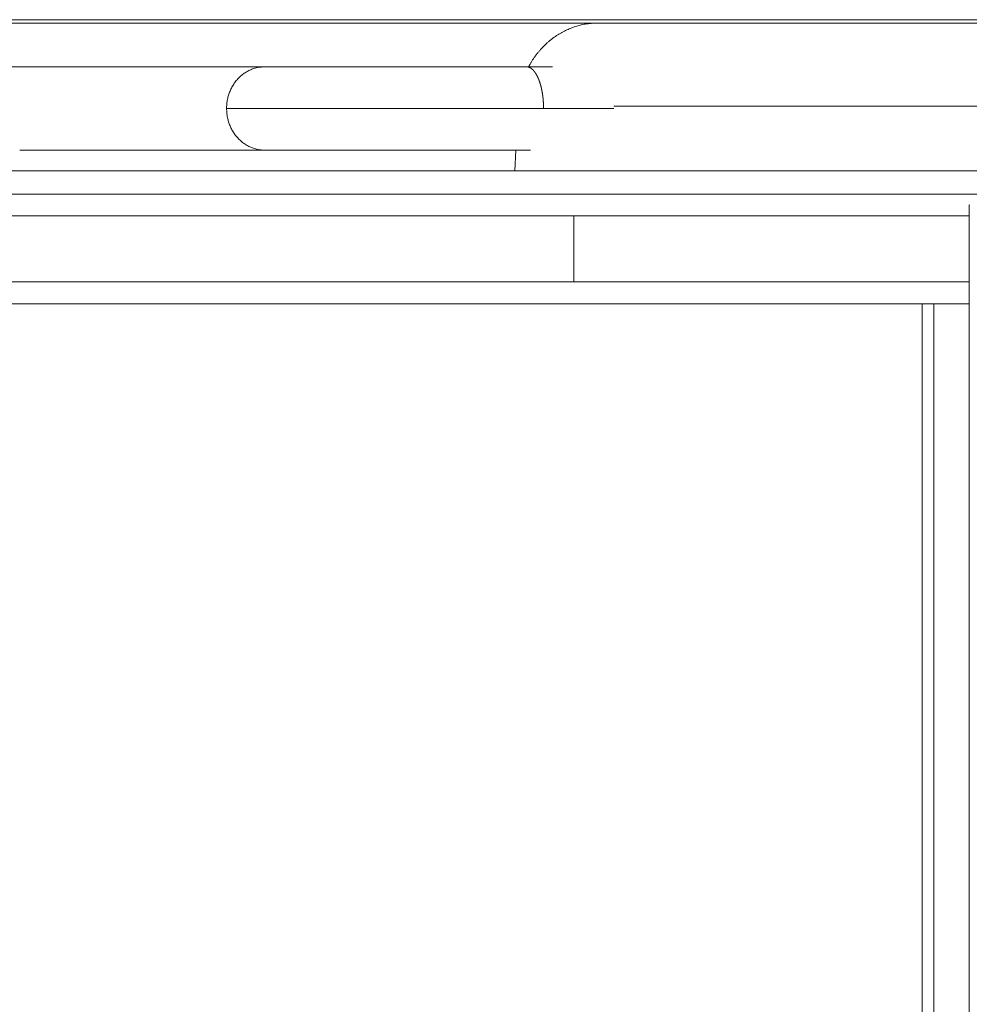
# Model space of a CAD drawing. Extents: x 0 to 59450, y 0 to 42050.
# Tile 243 of 256: x 34306 to 34522, y 35677 to 35901. Entities that reach past the tile are written whole.
import ezdxf

# ---------------------------------------------------------------- set-up
doc = ezdxf.new("R2010")
doc.units = 0
doc.header["$LTSCALE"] = 20
doc.header["$MEASUREMENT"] = 0
doc.layers.get('0').update_dxf_attribs({"linetype": 'CONTINUOUS'})
doc.layers.get('Defpoints').update_dxf_attribs({"linetype": 'CONTINUOUS'})
doc.dimstyles.new('DXF001', dxfattribs={"dimtxt": 3.1, "dimasz": 2, "dimexe": 2, "dimexo": 0.8, "dimgap": 0.09, "dimtad": 1, "dimdsep": 46, "dimtxsty": 'STANDARD', "dimcen": 0.09, "dimazin": 2, "dimtfac": 0.645161, "dimtdec": 4, "dimtmove": 0, "dimatfit": 3, "dimfxl": 1, "dimtvp": 0.66129, "dimtolj": 1, "dimtzin": 0, "dimarcsym": 0})

# ---------------------------------------------------------------- blocks, each defined once
blk = doc.blocks.new('_OPEN')
at = {"color": 0, "linetype": 'ByBlock', "lineweight": -2}
for p, q in [((-1, 0.166667), (0, 0)), ((0, 0), (-1, -0.166667)), ((0, 0), (-1, 0))]:
    blk.add_line(p, q, dxfattribs=at)
blk = doc.blocks.new('*D31')
at = {"color": 0, "linetype": 'Continuous', "lineweight": -2}
for p, q in [((40080.24, 35874.16), (40080.24, 34418.44)), ((34086.45, 35044.92), (34086.45, 34418.44)), ((34088.45, 34420.44), (40078.24, 34420.44))]:
    blk.add_line(p, q, dxfattribs=at)
at = {"layer": 'Defpoints', "color": 0, "linetype": 'Continuous'}
for p in [(40080.24, 35874.96), (34086.45, 35045.72), (40080.24, 34420.44)]:
    blk.add_point(p, dxfattribs=at)
at = {"color": 0, "linetype": 'Continuous', "lineweight": -2, "xscale": 2, "yscale": 2, "zscale": 2, "rotation": 180}
blk.add_blockref('_OPEN', (34086.45, 34420.44), dxfattribs=at)
at = {"color": 0, "linetype": 'Continuous', "lineweight": -2, "xscale": 2, "yscale": 2, "zscale": 2}
blk.add_blockref('_OPEN', (40080.24, 34420.44), dxfattribs=at)
at = {"color": 0, "linetype": 'Continuous', "lineweight": 13, "insert": (37257.25, 34460.53), "char_height": 80, "attachment_point": 5}
blk.add_mtext('\\A1;\\A1;5994', dxfattribs=at)
blk = doc.blocks.new('*D32')
at = {"color": 0, "linetype": 'Continuous', "lineweight": -2}
for p, q in [((36630.84, 38018.76), (33035.56, 38018.76)), ((33037.56, 35020.46), (33037.56, 38016.76)), ((34773.91, 35018.46), (33035.56, 35018.46))]:
    blk.add_line(p, q, dxfattribs=at)
at = {"layer": 'Defpoints', "color": 0, "linetype": 'Continuous'}
for p in [(33037.56, 38018.76), (36631.64, 38018.76), (34774.71, 35018.46)]:
    blk.add_point(p, dxfattribs=at)
at = {"color": 0, "linetype": 'Continuous', "lineweight": -2, "xscale": 2, "yscale": 2, "zscale": 2}
for p, rotation in [((33037.56, 38018.76), 90), ((33037.56, 35018.46), 270)]:
    blk.add_blockref('_OPEN', p, dxfattribs=dict(at, rotation=rotation))
at = {"color": 0, "linetype": 'Continuous', "lineweight": 13, "insert": (32997.47, 36692.51), "char_height": 80, "attachment_point": 5, "rotation": 90}
blk.add_mtext('\\A1;\\A1;3000', dxfattribs=at)

msp = doc.modelspace()

# ---------------------------------------------------------------- linework, layer by layer
at = {"color": 3, "linetype": 'Continuous', "lineweight": 13}
for p, q in [((34148.557, 35900.409), (34436.924, 35900.409)), ((34163.271, 35901.183), (34450.411, 35901.183)), ((34436.924, 35900.409), (34642.507, 35900.409)), ((34450.411, 35901.183), (34642.507, 35901.183)), ((34422.068, 35890.459), (34422.386, 35891.039)), ((34306.112, 35890.458), (34299.593, 35890.458)), ((34312.736, 35890.458), (34306.112, 35890.458)), ((34319.459, 35890.458), (34312.736, 35890.458)), ((34326.286, 35890.458), (34319.459, 35890.458)), ((34333.214, 35890.458), (34326.286, 35890.458)), ((34340.247, 35890.458), (34333.214, 35890.458)), ((34347.379, 35890.458), (34340.247, 35890.458)), ((34354.617, 35890.458), (34347.379, 35890.458)), ((34361.955, 35890.458), (34354.617, 35890.458)), ((34363.27, 35890.458), (34361.955, 35890.458)), ((34364.315, 35890.458), (34363.27, 35890.458)), ((34365.052, 35890.458), (34364.315, 35890.458)), ((34365.68, 35890.458), (34365.052, 35890.458)), ((34366.39, 35890.458), (34365.68, 35890.458)), ((34367.165, 35890.458), (34366.39, 35890.458)), ((34367.957, 35890.458), (34367.165, 35890.458)), ((34368.769, 35890.458), (34367.957, 35890.458)), ((34369.613, 35890.458), (34368.769, 35890.458)), ((34370.488, 35890.458), (34369.613, 35890.458)), ((34371.39, 35890.458), (34370.488, 35890.458)), ((34372.318, 35890.458), (34371.39, 35890.458)), ((34373.274, 35890.458), (34372.318, 35890.458)), ((34374.255, 35890.458), (34373.274, 35890.458)), ((34375.262, 35890.458), (34374.255, 35890.458)), ((34376.292, 35890.458), (34375.262, 35890.458)), ((34377.347, 35890.458), (34376.292, 35890.458)), ((34378.423, 35890.458), (34377.347, 35890.458)), ((34379.521, 35890.459), (34378.423, 35890.458)), ((34380.64, 35890.459), (34379.521, 35890.459)), ((34381.779, 35890.459), (34380.64, 35890.459)), ((34382.935, 35890.459), (34381.779, 35890.459)), ((34384.11, 35890.459), (34382.935, 35890.459)), ((34385.301, 35890.459), (34384.11, 35890.459)), ((34386.507, 35890.459), (34385.301, 35890.459)), ((34387.727, 35890.459), (34386.507, 35890.459)), ((34388.96, 35890.459), (34387.727, 35890.459)), ((34390.205, 35890.459), (34388.96, 35890.459)), ((34391.461, 35890.459), (34390.205, 35890.459)), ((34392.726, 35890.459), (34391.461, 35890.459)), ((34393.999, 35890.459), (34392.726, 35890.459)), ((34395.279, 35890.459), (34393.999, 35890.459)), ((34396.565, 35890.459), (34395.279, 35890.459)), ((34397.855, 35890.459), (34396.565, 35890.459)), ((34399.15, 35890.459), (34397.855, 35890.459)), ((34400.446, 35890.459), (34399.15, 35890.459)), ((34401.744, 35890.459), (34400.446, 35890.459)), ((34403.042, 35890.459), (34401.744, 35890.459)), ((34404.338, 35890.459), (34403.042, 35890.459)), ((34405.633, 35890.459), (34404.338, 35890.459)), ((34406.925, 35890.459), (34405.633, 35890.459)), ((34408.212, 35890.459), (34406.925, 35890.459)), ((34409.495, 35890.459), (34408.212, 35890.459)), ((34410.772, 35890.459), (34409.495, 35890.459)), ((34412.041, 35890.459), (34410.772, 35890.459)), ((34413.303, 35890.459), (34412.041, 35890.459)), ((34414.556, 35890.459), (34413.303, 35890.459)), ((34415.8, 35890.459), (34414.556, 35890.459)), ((34417.034, 35890.459), (34415.8, 35890.459)), ((34418.257, 35890.459), (34417.034, 35890.459)), ((34419.468, 35890.459), (34418.257, 35890.459)), ((34420.667, 35890.459), (34419.468, 35890.459)), ((34421.853, 35890.459), (34420.667, 35890.459)), ((34421.53, 35890.458), (34421.542, 35890.459)), ((34423.025, 35890.459), (34421.853, 35890.459)), ((34424.182, 35890.459), (34423.025, 35890.459)), ((34425.321, 35890.459), (34424.182, 35890.459)), ((34426.441, 35890.458), (34425.321, 35890.459)), ((34427.544, 35890.458), (34426.441, 35890.458)), ((34353.25, 35880.959), (34353.26, 35881.412)), ((34441.46, 35880.959), (34353.25, 35880.959)), ((34425.469, 35881.262), (34425.469, 35881.232)), ((34425.47, 35881.171), (34425.47, 35881.141)), ((34441.455, 35881.484), (34638.067, 35881.484)), ((34306.112, 35871.458), (34312.965, 35871.458)), ((34312.965, 35871.458), (34319.459, 35871.458)), ((34319.459, 35871.458), (34325.379, 35871.458)), ((34325.379, 35871.458), (34333.214, 35871.458)), ((34333.214, 35871.458), (34345.581, 35871.458)), ((34345.581, 35871.458), (34361.955, 35871.458)), ((34361.955, 35871.458), (34361.54, 35871.468)), ((34361.955, 35871.458), (34362.459, 35871.458)), ((34362.459, 35871.458), (34362.988, 35871.458)), ((34362.988, 35871.458), (34363.545, 35871.458)), ((34363.545, 35871.458), (34364.128, 35871.458)), ((34364.128, 35871.458), (34364.737, 35871.458)), ((34364.737, 35871.458), (34365.372, 35871.458)), ((34365.372, 35871.458), (34366.034, 35871.458)), ((34366.034, 35871.458), (34366.722, 35871.458)), ((34366.722, 35871.458), (34367.435, 35871.458)), ((34367.435, 35871.458), (34368.173, 35871.458)), ((34368.173, 35871.458), (34368.937, 35871.458)), ((34368.937, 35871.458), (34369.726, 35871.458)), ((34369.726, 35871.458), (34370.539, 35871.458)), ((34370.539, 35871.458), (34371.375, 35871.458)), ((34371.375, 35871.458), (34372.236, 35871.458)), ((34372.236, 35871.458), (34373.119, 35871.458)), ((34373.119, 35871.458), (34374.024, 35871.458)), ((34374.024, 35871.458), (34374.951, 35871.458)), ((34374.951, 35871.458), (34375.9, 35871.458)), ((34375.9, 35871.458), (34376.868, 35871.458)), ((34376.868, 35871.458), (34377.857, 35871.458)), ((34377.857, 35871.458), (34378.864, 35871.458)), ((34378.864, 35871.458), (34379.89, 35871.458)), ((34379.89, 35871.458), (34380.933, 35871.458)), ((34380.933, 35871.458), (34381.993, 35871.458)), ((34381.993, 35871.458), (34383.068, 35871.458)), ((34383.068, 35871.458), (34384.159, 35871.458)), ((34384.159, 35871.458), (34385.263, 35871.458)), ((34385.263, 35871.458), (34386.381, 35871.458)), ((34386.381, 35871.458), (34387.511, 35871.459)), ((34387.511, 35871.459), (34388.652, 35871.459)), ((34388.652, 35871.459), (34389.804, 35871.459)), ((34389.804, 35871.459), (34390.965, 35871.459)), ((34390.965, 35871.459), (34392.134, 35871.459)), ((34392.134, 35871.459), (34393.312, 35871.459)), ((34393.312, 35871.459), (34394.495, 35871.459)), ((34394.495, 35871.459), (34395.684, 35871.459)), ((34395.684, 35871.459), (34396.878, 35871.459)), ((34396.878, 35871.459), (34398.076, 35871.459)), ((34398.076, 35871.459), (34399.277, 35871.459)), ((34399.277, 35871.459), (34400.479, 35871.459)), ((34400.479, 35871.459), (34401.683, 35871.459)), ((34401.683, 35871.459), (34402.887, 35871.459)), ((34402.887, 35871.459), (34404.09, 35871.459)), ((34404.09, 35871.459), (34405.291, 35871.459)), ((34405.291, 35871.459), (34406.49, 35871.459)), ((34406.49, 35871.459), (34407.685, 35871.459)), ((34407.685, 35871.459), (34408.877, 35871.459)), ((34408.877, 35871.459), (34410.066, 35871.459)), ((34410.066, 35871.459), (34411.246, 35871.459)), ((34411.246, 35871.459), (34412.412, 35871.459)), ((34412.412, 35871.459), (34413.589, 35871.459)), ((34413.589, 35871.459), (34414.783, 35871.459)), ((34414.783, 35871.459), (34415.903, 35871.459)), ((34415.903, 35871.459), (34416.915, 35871.459)), ((34416.915, 35871.459), (34418.181, 35871.459)), ((34418.181, 35871.459), (34420.077, 35871.458)), ((34418.926, 35866.721), (34419.153, 35871.459)), ((34420.077, 35871.458), (34422.528, 35871.458)), ((34128.925, 35866.721), (34418.926, 35866.721)), ((34418.926, 35866.721), (34642.507, 35866.721)), ((34133.901, 35861.459), (34423.488, 35861.459)), ((34423.488, 35861.459), (34642.507, 35861.459)), ((34522.537, 35858.959), (34522.413, 35858.959)), ((34522.413, 35858.958), (34522.413, 35068.958)), ((34432.378, 35856.459), (34143.599, 35856.459)), ((34522.413, 35856.459), (34432.378, 35856.459)), ((34432.378, 35841.459), (34432.378, 35856.459)), ((34143.599, 35841.459), (34432.378, 35841.459)), ((34432.378, 35841.459), (34522.413, 35841.459)), ((34148.582, 35836.459), (34436.946, 35836.459)), ((34436.946, 35836.459), (34511.705, 35836.459)), ((34511.708, 35836.46), (34511.708, 35091.459)), ((34514.409, 35836.459), (34511.708, 35836.459)), ((34514.409, 35836.459), (34522.413, 35836.459)), ((34514.409, 35091.459), (34514.409, 35836.459))]:
    msp.add_line(p, q, dxfattribs=at)
for centre, radius, start, end in [((34438.224, 35882.847), 17.651, 105.2683, 107.12001), ((34444.04, 35861.841), 39.448, 104.63727, 105.38299), ((34437.263, 35885.579), 14.778, 99.97572, 102.47131), ((34437.012, 35887.177), 13.16, 95.86656, 100.10207), ((34440.103, 35866.688), 33.872, 95.3872, 97.52526), ((34438.458, 35882.383), 18.186, 122.89245, 124.89352), ((34438.387, 35882.513), 18.038, 120.92601, 122.92912), ((34438.344, 35882.554), 17.981, 118.88158, 120.87493), ((34438.21, 35882.799), 17.702, 116.87272, 118.88385), ((34438.014, 35883.149), 17.301, 114.77512, 116.81777), ((34438.133, 35882.975), 17.51, 112.89707, 114.8914), ((34438.462, 35882.174), 18.375, 110.99704, 112.86974), ((34437.898, 35883.451), 16.981, 108.72641, 110.76309), ((34437.152, 35885.588), 14.718, 106.27194, 108.64803), ((34439.068, 35881.696), 19.105, 132.95173, 134.91025), ((34438.928, 35881.819), 18.92, 130.92827, 132.89677), ((34438.81, 35881.964), 18.733, 128.96833, 130.94677), ((34438.691, 35882.081), 18.567, 126.92237, 128.90714), ((34438.578, 35882.243), 18.37, 124.95077, 126.94506), ((34439.807, 35881.084), 20.065, 142.69361, 144.58361), ((34439.633, 35881.224), 19.842, 140.80006, 142.70844), ((34439.49, 35881.315), 19.674, 138.82199, 140.74253), ((34439.362, 35881.434), 19.5, 136.90529, 138.83798), ((34439.202, 35881.552), 19.301, 134.89039, 136.83644), ((34440.026, 35880.97), 20.311, 148.4142, 150.2806), ((34440.075, 35880.92), 20.379, 146.50459, 148.36685), ((34440.056, 35880.939), 20.352, 144.65487, 146.51997), ((34362.381, 35881.661), 8.915, 127.96335, 131.14442), ((34362.208, 35881.855), 8.655, 124.59694, 127.84673), ((34362.242, 35881.85), 8.679, 121.57083, 124.76852), ((34362.405, 35881.564), 9.008, 118.47187, 121.50215), ((34362.027, 35882.155), 8.309, 114.82956, 118.11554), ((34361.55, 35883.146), 7.209, 110.89047, 114.69816), ((34362.184, 35882.021), 8.489, 109.16273, 112.18373), ((34365.177, 35873.576), 17.448, 108.01984, 109.34162), ((34361.591, 35883.255), 7.147, 100.70763, 104.68916), ((34361.457, 35884.06), 6.33, 94.15433, 100.869), ((34362.869, 35874.577), 15.907, 93.29293, 96.75191), ((34421.562, 35889.856), 0.603, 90.83132, 91.93414), ((34421.561, 35889.917), 0.542, 89.52206, 90.76927), ((34421.564, 35889.784), 0.675, 88.91757, 89.93655), ((34421.559, 35888.928), 1.531, 88.8683, 89.31748), ((34421.542, 35887.937), 2.522, 88.66127, 88.9317), ((34421.558, 35888.779), 1.679, 88.12456, 88.53413), ((34421.562, 35888.956), 1.503, 87.60742, 88.06135), ((34421.559, 35888.819), 1.64, 87.26128, 87.68088), ((34421.557, 35888.788), 1.671, 86.86123, 87.26989), ((34421.559, 35888.808), 1.651, 86.45298, 86.87008), ((34421.558, 35888.831), 1.628, 85.94415, 86.36379), ((34421.558, 35888.807), 1.651, 85.59709, 86.01455), ((34421.559, 35888.803), 1.656, 85.2178, 85.63436), ((34421.557, 35888.817), 1.642, 84.70133, 85.11822), ((34421.557, 35888.801), 1.657, 84.31751, 84.73423), ((34421.557, 35888.799), 1.66, 83.93946, 84.35578), ((34421.557, 35888.796), 1.663, 83.51472, 83.93068), ((34421.555, 35888.808), 1.651, 82.98728, 83.40312), ((34421.556, 35888.791), 1.668, 82.66723, 83.08274), ((34421.555, 35888.789), 1.671, 82.24468, 82.65986), ((34421.555, 35888.785), 1.674, 81.82303, 82.23775), ((34421.555, 35888.782), 1.677, 81.44895, 81.86327), ((34421.553, 35888.778), 1.681, 80.98238, 81.39616), ((34421.552, 35888.774), 1.685, 80.56346, 80.97677), ((34421.551, 35888.77), 1.69, 80.1456, 80.55831), ((34421.551, 35888.765), 1.694, 79.72873, 80.14093), ((34421.551, 35888.761), 1.699, 79.35918, 79.77073), ((34421.549, 35888.743), 1.716, 78.98617, 79.39737), ((34421.549, 35888.751), 1.709, 78.53082, 78.94115), ((34421.546, 35888.745), 1.715, 78.0728, 78.48216), ((34421.546, 35888.751), 1.709, 77.6091, 78.01732), ((34421.544, 35888.727), 1.733, 77.29838, 77.70468), ((34421.543, 35888.718), 1.742, 76.93556, 77.34037), ((34421.54, 35888.711), 1.75, 76.48311, 76.88686), ((34421.539, 35888.718), 1.743, 76.01191, 76.41461), ((34421.539, 35888.696), 1.765, 75.76295, 76.16456), ((34421.535, 35888.702), 1.759, 75.19849, 75.59897), ((34421.534, 35888.694), 1.767, 74.83896, 75.23828), ((34421.532, 35888.686), 1.776, 74.43588, 74.834), ((34421.531, 35888.677), 1.785, 74.07898, 74.47586), ((34421.528, 35888.668), 1.794, 73.6789, 74.07452), ((34421.525, 35888.659), 1.804, 73.28044, 73.67477), ((34421.524, 35888.65), 1.813, 72.92773, 73.32073), ((34421.519, 35888.64), 1.824, 72.48854, 72.88019), ((34421.519, 35888.63), 1.833, 72.18258, 72.57283), ((34421.514, 35888.635), 1.83, 71.60401, 71.99285), ((34421.512, 35888.609), 1.855, 71.40025, 71.78764), ((34421.508, 35888.613), 1.852, 70.86378, 71.2497), ((34421.505, 35888.603), 1.863, 70.51775, 70.90216), ((34421.501, 35888.576), 1.889, 70.28294, 70.66583), ((34421.499, 35888.58), 1.887, 69.78725, 70.16858), ((34421.494, 35888.568), 1.9, 69.40321, 69.78297), ((34421.49, 35888.556), 1.912, 69.02111, 69.39926), ((34421.486, 35888.544), 1.925, 68.68317, 69.05971), ((34421.481, 35888.547), 1.924, 68.13791, 68.51279), ((34421.476, 35888.519), 1.952, 67.92831, 68.30153), ((34421.472, 35888.506), 1.966, 67.59548, 67.96699), ((34421.468, 35888.508), 1.965, 67.09099, 67.46081), ((34421.462, 35888.479), 1.994, 66.89337, 67.26144), ((34421.456, 35888.481), 1.995, 66.34692, 66.71326), ((34421.451, 35888.467), 2.01, 66.01901, 66.38357), ((34421.445, 35888.437), 2.04, 65.8336, 66.19638), ((34421.44, 35888.438), 2.041, 65.32761, 65.68859), ((34421.433, 35888.423), 2.057, 64.96458, 65.32376), ((34421.428, 35888.409), 2.072, 64.64373, 65.0012), ((34421.421, 35888.395), 2.087, 64.28458, 64.64055), ((34421.416, 35888.398), 2.087, 63.77374, 64.12813), ((34421.409, 35888.367), 2.118, 63.6122, 63.96505), ((34421.403, 35888.353), 2.133, 63.29852, 63.64975), ((34421.396, 35888.355), 2.135, 62.74874, 63.0984), ((34421.388, 35888.323), 2.166, 62.59882, 62.94683), ((34421.382, 35888.325), 2.168, 62.08861, 62.43503), ((34421.375, 35888.309), 2.185, 61.78079, 62.12552), ((34421.367, 35888.294), 2.202, 61.43646, 61.77957), ((34421.358, 35888.278), 2.22, 61.09441, 61.4358), ((34421.351, 35888.262), 2.237, 60.7923, 61.13205), ((34421.344, 35888.246), 2.256, 60.492, 60.83002), ((34421.335, 35888.229), 2.274, 60.15614, 60.49249), ((34421.325, 35888.212), 2.294, 59.82257, 60.15716), ((34421.317, 35888.196), 2.312, 59.528, 59.8609), ((34421.307, 35888.195), 2.318, 58.98071, 59.31184), ((34421.298, 35888.161), 2.352, 58.90786, 59.23729), ((34421.287, 35888.16), 2.358, 58.3623, 58.68993), ((34421.278, 35888.142), 2.378, 58.07414, 58.40004), ((34421.267, 35888.106), 2.415, 57.97486, 58.29896), ((34421.257, 35888.106), 2.42, 57.46767, 57.79004), ((34421.245, 35888.087), 2.442, 57.14985, 57.4704), ((34421.235, 35888.068), 2.464, 56.8693, 57.1881), ((34421.223, 35888.049), 2.487, 56.55574, 56.87272), ((34421.21, 35888.03), 2.51, 56.2444, 56.55962), ((34421.199, 35888.028), 2.517, 55.73773, 56.05111), ((34421.188, 35887.99), 2.555, 55.69668, 56.0083), ((34421.174, 35887.988), 2.564, 55.1578, 55.46757), ((34421.16, 35887.949), 2.604, 55.08871, 55.39672), ((34421.148, 35887.947), 2.613, 54.58594, 54.8921), ((34421.134, 35887.908), 2.653, 54.52277, 54.82716), ((34421.121, 35887.906), 2.662, 54.02203, 54.32469), ((34421.108, 35887.887), 2.685, 53.72653, 54.0277), ((34421.095, 35887.867), 2.708, 53.46587, 53.76543), ((34421.081, 35887.848), 2.732, 53.17456, 53.47261), ((34421.066, 35887.827), 2.758, 52.88551, 53.18194), ((34421.054, 35887.807), 2.781, 52.63045, 52.92537), ((34421.04, 35887.806), 2.791, 52.13315, 52.42644), ((34421.023, 35887.766), 2.833, 52.06273, 52.3545), ((34421.009, 35887.764), 2.843, 51.56806, 51.85819), ((34420.995, 35887.724), 2.883, 51.56553, 51.85414), ((34420.978, 35887.722), 2.895, 51.04245, 51.32943), ((34420.962, 35887.7), 2.922, 50.76724, 51.05268), ((34420.944, 35887.658), 2.966, 50.74154, 51.02534), ((34420.929, 35887.656), 2.977, 50.25337, 50.53563), ((34420.913, 35887.634), 3.005, 50.01424, 50.29487), ((34420.893, 35887.611), 3.035, 49.71742, 49.99651), ((34420.876, 35887.609), 3.048, 49.2305, 49.50795), ((34420.858, 35887.565), 3.093, 49.21902, 49.49493), ((34420.84, 35887.542), 3.122, 48.98711, 49.26138), ((34420.819, 35887.54), 3.138, 48.44674, 48.71947), ((34420.803, 35887.494), 3.182, 48.49953, 48.77063), ((34420.781, 35887.492), 3.198, 47.96291, 48.23247), ((34420.762, 35887.446), 3.245, 47.99108, 48.259), ((34420.739, 35887.443), 3.262, 47.45845, 47.72485), ((34420.722, 35887.418), 3.293, 47.26465, 47.52941), ((34420.698, 35887.394), 3.327, 46.98948, 47.25271), ((34420.678, 35887.368), 3.359, 46.77131, 47.03292), ((34420.656, 35887.344), 3.392, 46.52756, 46.78767), ((34420.632, 35887.317), 3.428, 46.28584, 46.5443), ((34420.609, 35887.314), 3.446, 45.78926, 46.04615), ((34420.588, 35887.266), 3.495, 45.83452, 46.0899), ((34420.565, 35887.265), 3.512, 45.31506, 45.5692), ((34420.544, 35887.218), 3.56, 45.36375, 45.61652), ((34420.523, 35887.217), 3.576, 44.87424, 45.12576), ((34420.499, 35887.192), 3.611, 44.64361, 44.89371), ((34420.475, 35887.144), 3.661, 44.67172, 44.92048), ((34420.453, 35887.14), 3.68, 44.21311, 44.46042), ((34420.427, 35887.115), 3.716, 43.96278, 44.20878), ((34420.403, 35887.112), 3.735, 43.50532, 43.74989), ((34420.376, 35887.063), 3.788, 43.51804, 43.7613), ((34420.352, 35887.036), 3.825, 43.32279, 43.56462), ((34420.327, 35887.01), 3.861, 43.10467, 43.34518), ((34420.299, 35887.006), 3.884, 42.62982, 42.8689), ((34420.271, 35886.956), 3.939, 42.64994, 42.88771), ((34420.245, 35886.952), 3.96, 42.20269, 42.43905), ((34420.218, 35886.925), 3.999, 41.99171, 42.22675), ((34420.187, 35886.897), 4.041, 41.75925, 41.99292), ((34420.163, 35886.871), 4.075, 41.57481, 41.80735), ((34420.135, 35886.841), 4.116, 41.39188, 41.62293), ((34420.104, 35886.811), 4.159, 41.18756, 41.41714), ((34420.081, 35886.807), 4.179, 40.79335, 41.02155), ((34420.049, 35886.752), 4.239, 40.85089, 41.07766), ((34420.021, 35886.747), 4.264, 40.43675, 40.66205), ((34419.989, 35886.715), 4.309, 40.26044, 40.4842), ((34419.957, 35886.709), 4.337, 39.82525, 40.04751), ((34419.926, 35886.652), 4.397, 39.91155, 40.1324), ((34419.897, 35886.647), 4.423, 39.50097, 39.7204), ((34419.865, 35886.616), 4.467, 39.32977, 39.54781), ((34419.835, 35886.585), 4.511, 39.18109, 39.39772), ((34419.802, 35886.553), 4.556, 39.01221, 39.22746), ((34419.769, 35886.548), 4.586, 38.58424, 38.79811), ((34419.738, 35886.517), 4.629, 38.43889, 38.65144), ((34419.702, 35886.483), 4.678, 38.27389, 38.48497), ((34419.663, 35886.448), 4.73, 38.11015, 38.31965), ((34419.63, 35886.414), 4.777, 37.96786, 38.17597), ((34419.596, 35886.411), 4.805, 37.54566, 37.75257), ((34419.565, 35886.38), 4.85, 37.40555, 37.61123), ((34419.528, 35886.349), 4.898, 37.22654, 37.43102), ((34419.498, 35886.317), 4.941, 37.10822, 37.31148), ((34419.46, 35886.286), 4.99, 36.93163, 37.13371), ((34419.429, 35886.282), 5.017, 36.55446, 36.75532), ((34419.39, 35886.25), 5.067, 36.38073, 36.58042), ((34419.356, 35886.218), 5.114, 36.24674, 36.44523), ((34419.319, 35886.185), 5.163, 36.09455, 36.29187), ((34419.284, 35886.182), 5.194, 35.70185, 35.89798), ((34419.246, 35886.12), 5.261, 35.81223, 36.00721), ((34419.209, 35886.116), 5.292, 35.42217, 35.61598), ((34419.171, 35886.083), 5.343, 35.27452, 35.46718), ((34419.134, 35886.05), 5.393, 35.14629, 35.33778), ((34419.094, 35886.047), 5.427, 34.74065, 34.93101), ((34419.053, 35885.983), 5.497, 34.85604, 35.04526), ((34419.015, 35885.98), 5.53, 34.47136, 34.65946), ((34418.973, 35885.946), 5.584, 34.32921, 34.51617), ((34418.934, 35885.943), 5.618, 33.94597, 34.13182), ((34418.891, 35885.877), 5.69, 34.06549, 34.25021), ((34418.852, 35885.874), 5.724, 33.68487, 33.8685), ((34418.808, 35885.839), 5.78, 33.54703, 33.72954), ((34418.764, 35885.805), 5.836, 33.41017, 33.5916), ((34418.722, 35885.77), 5.89, 33.29131, 33.47164), ((34418.68, 35885.735), 5.944, 33.17318, 33.35244), ((34418.634, 35885.731), 5.984, 32.78119, 32.95935), ((34418.589, 35885.697), 6.042, 32.64851, 32.82563), ((34418.545, 35885.661), 6.098, 32.53329, 32.70932), ((34418.498, 35885.625), 6.157, 32.4024, 32.57737), ((34418.454, 35885.622), 6.196, 32.03143, 32.20537), ((34418.412, 35885.588), 6.249, 31.91889, 32.09188), ((34418.366, 35885.521), 6.324, 32.04729, 32.21934), ((34418.323, 35885.555), 6.342, 31.40702, 31.57823), ((34418.281, 35885.488), 6.413, 31.55385, 31.72416), ((34418.236, 35885.454), 6.469, 31.4286, 31.59805), ((34418.193, 35885.454), 6.506, 31.06431, 31.23286), ((34418.148, 35885.421), 6.562, 30.94129, 31.109), ((34418.1, 35885.386), 6.621, 30.81918, 30.98599), ((34418.057, 35885.352), 6.675, 30.71307, 30.87905), ((34418.012, 35885.352), 6.714, 30.35296, 30.51806), ((34417.965, 35885.283), 6.79, 30.48788, 30.65214), ((34417.915, 35885.283), 6.832, 30.11547, 30.27886), ((34417.87, 35885.249), 6.888, 30.01267, 30.17524), ((34417.82, 35885.249), 6.932, 29.64224, 29.80394), ((34417.774, 35885.179), 7.007, 29.79448, 29.95536), ((34417.723, 35885.179), 7.051, 29.42671, 29.58673), ((34417.676, 35885.144), 7.109, 29.32712, 29.48634), ((34417.623, 35885.108), 7.173, 29.21402, 29.37239), ((34417.572, 35885.073), 7.234, 29.1017, 29.25926), ((34417.522, 35885.073), 7.278, 28.75261, 28.90933), ((34417.47, 35885.038), 7.341, 28.64236, 28.79829), ((34417.419, 35885.001), 7.403, 28.5466, 28.7017), ((34363.076, 35881.124), 9.798, 146.86609, 149.8282), ((34362.941, 35881.187), 9.65, 143.73744, 146.74535), ((34362.83, 35881.271), 9.511, 140.7034, 143.75052), ((34362.692, 35881.358), 9.349, 137.48375, 140.57414), ((34362.6, 35881.449), 9.22, 134.39859, 137.51685), ((34362.514, 35881.512), 9.114, 131.15648, 134.28959), ((34417.366, 35884.966), 7.467, 28.4378, 28.59211), ((34417.311, 35884.929), 7.533, 28.32978, 28.48326), ((34417.26, 35884.93), 7.577, 27.98612, 28.13883), ((34417.203, 35884.855), 7.662, 28.12929, 28.28118), ((34417.152, 35884.857), 7.707, 27.78801, 27.93913), ((34417.094, 35884.858), 7.757, 27.43424, 27.58456), ((34417.038, 35884.783), 7.842, 27.57946, 27.72902), ((34416.983, 35884.745), 7.908, 27.48919, 27.63794), ((34416.925, 35884.747), 7.959, 27.13929, 27.28727), ((34416.871, 35884.709), 8.024, 27.05071, 27.19793), ((34416.816, 35884.674), 8.089, 26.95003, 27.09658), ((34416.761, 35884.678), 8.137, 26.60344, 26.74931), ((34416.713, 35884.605), 8.212, 26.76313, 26.90842), ((34416.658, 35884.61), 8.259, 26.41899, 26.56363), ((34416.605, 35884.576), 8.322, 26.32156, 26.4656), ((34416.548, 35884.54), 8.388, 26.22482, 26.36821), ((34416.499, 35884.546), 8.43, 25.89608, 26.03888), ((34416.441, 35884.47), 8.515, 26.04522, 26.18738), ((34416.39, 35884.476), 8.558, 25.71874, 25.86031), ((34416.328, 35884.44), 8.63, 25.61337, 25.7543), ((34416.276, 35884.446), 8.674, 25.28883, 25.42918), ((34416.217, 35884.369), 8.761, 25.43961, 25.57932), ((34416.164, 35884.375), 8.806, 25.1173, 25.25643), ((34416.1, 35884.339), 8.88, 25.01537, 25.15387), ((34416.046, 35884.304), 8.943, 24.93668, 25.0746), ((34415.985, 35884.267), 9.014, 24.84729, 24.98459), ((34415.926, 35884.231), 9.083, 24.75848, 24.8952), ((34415.868, 35884.236), 9.133, 24.44148, 24.57757), ((34415.804, 35884.2), 9.206, 24.34353, 24.47906), ((34415.745, 35884.163), 9.276, 24.26795, 24.40285), ((34415.684, 35884.17), 9.328, 23.94319, 24.07754), ((34415.619, 35884.089), 9.42, 24.09672, 24.23044), ((34415.558, 35884.096), 9.474, 23.77437, 23.90754), ((34415.492, 35884.058), 9.549, 23.69081, 23.82337), ((34415.434, 35884.022), 9.617, 23.61817, 23.75016), ((34415.363, 35883.983), 9.698, 23.52533, 23.65672), ((34415.303, 35883.991), 9.749, 23.21765, 23.34849), ((34415.231, 35883.952), 9.831, 23.12674, 23.25697), ((34415.17, 35883.915), 9.902, 23.05654, 23.18621), ((34415.102, 35883.877), 9.979, 22.97678, 23.10587), ((34415.035, 35883.885), 10.038, 22.65339, 22.78198), ((34414.979, 35883.806), 10.121, 22.81872, 22.94684), ((34414.928, 35883.82), 10.162, 22.50735, 22.63515), ((34414.866, 35883.784), 10.232, 22.43022, 22.55755), ((34414.805, 35883.794), 10.285, 22.12103, 22.24791), ((34414.736, 35883.709), 10.381, 22.28703, 22.4133), ((34414.674, 35883.716), 10.437, 21.99878, 22.12448), ((34414.617, 35883.677), 10.504, 21.95216, 22.0773), ((34414.551, 35883.683), 10.562, 21.66499, 21.78955), ((34414.487, 35883.644), 10.637, 21.60999, 21.73397), ((34414.423, 35883.603), 10.711, 21.56442, 21.68779), ((34414.354, 35883.562), 10.79, 21.50992, 21.63269), ((34414.292, 35883.568), 10.846, 21.2343, 21.35649), ((34414.224, 35883.528), 10.924, 21.18074, 21.30235), ((34414.155, 35883.535), 10.986, 20.89723, 21.01825), ((34414.085, 35883.446), 11.082, 21.0744, 21.19485), ((34414.02, 35883.453), 11.141, 20.80109, 20.92096), ((34413.956, 35883.461), 11.198, 20.52802, 20.64734), ((34413.885, 35883.374), 11.295, 20.69708, 20.81588), ((34413.823, 35883.383), 11.35, 20.42536, 20.54364), ((34413.761, 35883.344), 11.422, 20.38291, 20.50068), ((34413.693, 35883.353), 11.483, 20.10362, 20.22088), ((34413.625, 35883.314), 11.56, 20.05357, 20.17032), ((34413.561, 35883.274), 11.634, 20.01209, 20.12833), ((34413.492, 35883.235), 11.712, 19.96248, 20.07822), ((34413.422, 35883.245), 11.774, 19.68571, 19.80095), ((34413.357, 35883.205), 11.849, 19.64518, 19.75992), ((34413.291, 35883.216), 11.907, 19.37756, 19.4918), ((34413.215, 35883.126), 12.009, 19.54845, 19.6622), ((34413.154, 35883.136), 12.063, 19.29011, 19.40337), ((34413.078, 35883.148), 12.131, 19.00832, 19.12111), ((34413.008, 35883.056), 12.227, 19.19554, 19.30781), ((34412.934, 35883.065), 12.294, 18.93079, 19.04252), ((34412.858, 35883.024), 12.379, 18.8845, 18.99572), ((34412.785, 35883.036), 12.445, 18.61306, 18.72382), ((34412.721, 35882.998), 12.518, 18.57523, 18.68555), ((34412.662, 35882.961), 12.585, 18.53753, 18.64747), ((34412.595, 35882.924), 12.661, 18.49245, 18.60199), ((34412.527, 35882.939), 12.72, 18.22336, 18.33251), ((34412.464, 35882.901), 12.793, 18.18656, 18.2953), ((34412.396, 35882.863), 12.868, 18.14253, 18.25089), ((34412.332, 35882.878), 12.925, 17.8825, 17.99046), ((34412.263, 35882.841), 13.001, 17.83932, 17.9469), ((34412.193, 35882.803), 13.08, 17.79635, 17.90353), ((34412.134, 35882.819), 13.131, 17.54501, 17.65181), ((34412.058, 35882.727), 13.232, 17.71812, 17.82452), ((34411.993, 35882.797), 13.273, 17.23839, 17.34441), ((34411.926, 35882.705), 13.364, 17.42607, 17.5317), ((34411.85, 35882.721), 13.432, 17.15595, 17.2612), ((34411.787, 35882.683), 13.503, 17.12871, 17.23357), ((34411.716, 35882.645), 13.583, 17.0879, 17.19239), ((34411.642, 35882.661), 13.649, 16.82645, 16.93055), ((34411.575, 35882.623), 13.724, 16.79316, 16.89689), ((34411.5, 35882.585), 13.807, 16.75335, 16.85669), ((34411.432, 35882.602), 13.867, 16.50022, 16.6032), ((34411.356, 35882.564), 13.95, 16.46121, 16.5638), ((34411.287, 35882.526), 14.027, 16.42886, 16.53109), ((34411.21, 35882.487), 14.112, 16.39017, 16.49202), ((34411.135, 35882.505), 14.179, 16.13281, 16.2343), ((34411.069, 35882.466), 14.253, 16.1076, 16.20871), ((34410.987, 35882.485), 14.327, 15.84504, 15.94579), ((34410.914, 35882.389), 14.423, 16.03225, 16.13263), ((34410.843, 35882.407), 14.487, 15.78335, 15.88337), ((34410.764, 35882.426), 14.558, 15.52879, 15.62844), ((34410.686, 35882.33), 14.658, 15.70987, 15.80917), ((34363.576, 35880.938), 10.331, 161.47243, 164.20765), ((34363.536, 35880.952), 10.289, 158.70422, 161.47442), ((34363.395, 35880.983), 10.146, 155.74447, 158.57424), ((34363.307, 35881.021), 10.051, 152.86943, 155.74126), ((34363.173, 35881.066), 9.911, 149.82449, 152.74765), ((34410.619, 35882.35), 14.718, 15.46256, 15.56154), ((34410.554, 35882.316), 14.789, 15.42661, 15.52534), ((34410.492, 35882.338), 14.844, 15.18028, 15.27873), ((34410.426, 35882.303), 14.916, 15.14508, 15.24328), ((34410.363, 35882.268), 14.987, 15.11591, 15.21382), ((34410.297, 35882.233), 15.06, 15.081, 15.17866), ((34410.232, 35882.256), 15.116, 14.83676, 14.93414), ((34410.165, 35882.221), 15.189, 14.80259, 14.89972), ((34410.095, 35882.184), 15.267, 14.76858, 14.86544), ((34410.033, 35882.209), 15.321, 14.52591, 14.62252), ((34409.961, 35882.173), 15.399, 14.49264, 14.58897), ((34409.899, 35882.137), 15.468, 14.46503, 14.56111), ((34409.827, 35882.161), 15.532, 14.21842, 14.31422), ((34409.764, 35882.126), 15.602, 14.19142, 14.28697), ((34409.69, 35882.089), 15.682, 14.15913, 14.2544), ((34409.621, 35882.054), 15.758, 14.12697, 14.222), ((34409.553, 35882.078), 15.818, 13.88794, 13.98269), ((34409.482, 35882.043), 15.895, 13.85648, 13.95099), ((34409.408, 35882.067), 15.962, 13.6133, 13.70753), ((34409.342, 35881.97), 16.048, 13.79922, 13.8932), ((34409.273, 35881.995), 16.11, 13.56221, 13.65592), ((34409.195, 35882.02), 16.18, 13.3156, 13.40906), ((34409.125, 35881.922), 16.271, 13.50134, 13.59454), ((34409.052, 35881.948), 16.336, 13.26089, 13.35384), ((34408.981, 35881.973), 16.399, 13.02598, 13.11866), ((34408.907, 35881.876), 16.493, 13.20663, 13.29907), ((34408.836, 35881.901), 16.557, 12.97272, 13.06489), ((34408.756, 35881.865), 16.643, 12.939, 13.03093), ((34408.682, 35881.89), 16.709, 12.70618, 12.79784), ((34408.609, 35881.854), 16.788, 12.6827, 12.77409), ((34408.531, 35881.818), 16.873, 12.6499, 12.74106), ((34408.481, 35881.787), 16.928, 12.62656, 12.71758), ((34408.423, 35881.816), 16.978, 12.39566, 12.48652), ((34408.357, 35881.784), 17.05, 12.36373, 12.45443), ((34408.295, 35881.75), 17.117, 12.34106, 12.43156), ((34408.23, 35881.779), 17.175, 12.10723, 12.19756), ((34408.166, 35881.745), 17.245, 12.0851, 12.17523), ((34408.095, 35881.711), 17.321, 12.05419, 12.14415), ((34408.031, 35881.74), 17.378, 11.82644, 11.91619), ((34407.972, 35881.707), 17.443, 11.80491, 11.89449), ((34407.894, 35881.672), 17.526, 11.77489, 11.86427), ((34407.834, 35881.702), 17.579, 11.54863, 11.63783), ((34407.755, 35881.667), 17.663, 11.51935, 11.60835), ((34407.695, 35881.634), 17.729, 11.49854, 11.58737), ((34407.628, 35881.663), 17.789, 11.27379, 11.36241), ((34407.552, 35881.564), 17.882, 11.44889, 11.53734), ((34407.488, 35881.659), 17.927, 11.02165, 11.1099), ((34407.42, 35881.562), 18.012, 11.19692, 11.28503), ((34407.361, 35881.593), 18.064, 10.97421, 11.06217), ((34407.304, 35881.562), 18.126, 10.95062, 11.03847), ((34407.236, 35881.525), 18.2, 10.93503, 11.02265), ((34407.177, 35881.556), 18.252, 10.71749, 10.80491), ((34407.131, 35881.587), 18.291, 10.50779, 10.59503), ((34407.057, 35881.483), 18.383, 10.69855, 10.7855), ((34406.99, 35881.511), 18.444, 10.48551, 10.57221), ((34406.931, 35881.541), 18.497, 10.27631, 10.36276), ((34406.861, 35881.438), 18.584, 10.46328, 10.54951), ((34406.803, 35881.468), 18.635, 10.25452, 10.34052), ((34406.747, 35881.499), 18.686, 10.04578, 10.13155), ((34406.674, 35881.462), 18.764, 10.03156, 10.1171), ((34406.618, 35881.426), 18.825, 10.02452, 10.10984), ((34406.554, 35881.457), 18.882, 9.81276, 9.89785), ((34406.488, 35881.419), 18.954, 9.8059, 9.89073), ((34406.392, 35881.379), 19.055, 9.79212, 9.87662), ((34406.33, 35881.41), 19.111, 9.58441, 9.66867), ((34406.284, 35881.376), 19.163, 9.57768, 9.66177), ((34406.223, 35881.41), 19.217, 9.36347, 9.4474), ((34406.174, 35881.376), 19.271, 9.35691, 9.44066), ((34406.118, 35881.341), 19.332, 9.34705, 9.43062), ((34406.069, 35881.376), 19.375, 9.14006, 9.22346), ((34406.013, 35881.341), 19.435, 9.13043, 9.21366), ((34405.957, 35881.307), 19.496, 9.12082, 9.20387), ((34405.901, 35881.342), 19.546, 8.91117, 8.99405), ((34405.851, 35881.307), 19.601, 8.90495, 8.98766), ((34405.794, 35881.273), 19.663, 8.8956, 8.97814), ((34405.736, 35881.308), 19.714, 8.68654, 8.7689), ((34405.686, 35881.274), 19.769, 8.68049, 8.76268), ((34405.628, 35881.309), 19.821, 8.47178, 8.5538), ((34405.57, 35881.275), 19.883, 8.46291, 8.54476), ((34405.519, 35881.241), 19.939, 8.45704, 8.53871), ((34405.46, 35881.277), 19.992, 8.24892, 8.33042), ((34405.401, 35881.243), 20.055, 8.2403, 8.32163), ((34405.35, 35881.279), 20.101, 8.03545, 8.11661), ((34405.283, 35881.245), 20.172, 8.02425, 8.10523), ((34363.049, 35880.991), 9.797, 174.85149, 177.54009), ((34363.749, 35880.935), 10.5, 172.33274, 174.8874), ((34364.056, 35880.893), 10.81, 169.81066, 172.33092), ((34363.739, 35880.92), 10.493, 167.01641, 169.64915), ((34363.633, 35880.943), 10.385, 164.31708, 167.00881), ((34405.238, 35881.21), 20.222, 8.02151, 8.10233), ((34405.171, 35881.176), 20.293, 8.01035, 8.09099), ((34405.118, 35881.213), 20.34, 7.80623, 7.8867), ((34405.057, 35881.25), 20.395, 7.59953, 7.67983), ((34405.004, 35881.145), 20.462, 7.79273, 7.87286), ((34404.943, 35881.254), 20.508, 7.38798, 7.46794), ((34404.882, 35881.148), 20.582, 7.57853, 7.65832), ((34404.821, 35881.186), 20.638, 7.37265, 7.45227), ((34404.766, 35881.151), 20.697, 7.36758, 7.44703), ((34404.702, 35881.117), 20.765, 7.35996, 7.43923), ((34404.651, 35881.156), 20.81, 7.15718, 7.23629), ((34404.601, 35881.195), 20.855, 6.95205, 7.03105), ((34404.553, 35881.091), 20.915, 7.14234, 7.22122), ((34404.521, 35881.132), 20.943, 6.94004, 7.01885), ((34404.477, 35881.173), 20.981, 6.73552, 6.81423), ((34404.434, 35881.069), 21.036, 6.92567, 7.00428), ((34404.396, 35881.183), 21.06, 6.52676, 6.60527), ((34404.354, 35881.078), 21.115, 6.71695, 6.79538), ((34404.309, 35881.12), 21.154, 6.51326, 6.59158), ((34404.266, 35881.088), 21.201, 6.50653, 6.58476), ((34404.227, 35881.13), 21.234, 6.30549, 6.38363), ((34404.191, 35881.098), 21.274, 6.30117, 6.37921), ((34404.138, 35881.066), 21.33, 6.2925, 6.37044), ((34404.102, 35881.108), 21.362, 6.092, 6.16985), ((34404.055, 35881.076), 21.411, 6.08573, 6.16348), ((34404.019, 35881.045), 21.451, 6.08157, 6.15923), ((34403.972, 35881.087), 21.493, 5.87952, 5.95708), ((34403.927, 35881.055), 21.54, 5.87348, 5.95095), ((34403.888, 35881.097), 21.576, 5.67387, 5.75123), ((34403.843, 35881.066), 21.623, 5.66804, 5.74532), ((34403.796, 35881.034), 21.674, 5.66224, 5.73942), ((34403.758, 35881.077), 21.707, 5.46317, 5.54026), ((34403.702, 35881.045), 21.765, 5.45571, 5.53269), ((34403.672, 35881.013), 21.799, 5.45388, 5.53077), ((34403.616, 35881.056), 21.85, 5.25169, 5.32848), ((34403.578, 35881.024), 21.892, 5.24813, 5.32482), ((34403.529, 35880.993), 21.943, 5.24278, 5.31938), ((34403.49, 35881.036), 21.978, 5.04481, 5.12132), ((34403.434, 35881.079), 22.03, 4.84368, 4.92008), ((34403.402, 35880.972), 22.071, 5.03628, 5.11258), ((34403.345, 35881.016), 22.124, 4.83549, 4.9117), ((34403.307, 35881.059), 22.159, 4.6383, 4.71442), ((34403.273, 35880.954), 22.201, 4.8273, 4.90337), ((34403.261, 35881), 22.209, 4.62881, 4.70491), ((34403.241, 35881.045), 22.226, 4.43215, 4.50822), ((34403.206, 35881.015), 22.262, 4.42764, 4.50366), ((34403.17, 35880.984), 22.301, 4.42314, 4.49911), ((34403.147, 35881.029), 22.32, 4.22704, 4.30298), ((34403.112, 35880.999), 22.357, 4.22275, 4.29864), ((34403.08, 35880.968), 22.391, 4.21846, 4.29431), ((34403.044, 35881.013), 22.424, 4.02157, 4.09737), ((34403.02, 35880.983), 22.45, 4.01886, 4.09462), ((34402.984, 35880.952), 22.489, 4.01479, 4.0905), ((34402.952, 35880.997), 22.518, 3.81854, 3.8942), ((34402.922, 35880.967), 22.549, 3.81597, 3.89159), ((34402.89, 35881.012), 22.578, 3.62016, 3.69573), ((34402.853, 35880.981), 22.617, 3.6165, 3.69202), ((34402.821, 35880.951), 22.651, 3.61285, 3.68833), ((34402.797, 35880.996), 22.672, 3.4189, 3.49434), ((34402.777, 35880.966), 22.694, 3.41543, 3.49088), ((34402.749, 35881.012), 22.719, 3.22075, 3.29618), ((34402.724, 35880.982), 22.746, 3.2175, 3.29291), ((34402.701, 35880.952), 22.77, 3.21534, 3.29072), ((34402.677, 35880.997), 22.792, 3.0213, 3.09667), ((34402.646, 35880.967), 22.824, 3.01826, 3.0936), ((34402.621, 35880.937), 22.851, 3.01522, 3.09055), ((34402.6, 35880.982), 22.87, 2.82285, 2.89815), ((34402.57, 35880.952), 22.901, 2.81905, 2.89435), ((34402.561, 35880.998), 22.908, 2.62801, 2.7033), ((34402.537, 35880.968), 22.933, 2.62446, 2.69977), ((34402.51, 35880.938), 22.962, 2.62183, 2.69712), ((34402.488, 35880.984), 22.982, 2.42966, 2.50494), ((34402.471, 35880.953), 23, 2.42886, 2.50411), ((34402.459, 35880.923), 23.013, 2.42722, 2.50248), ((34402.443, 35880.969), 23.027, 2.23709, 2.31232), ((34402.423, 35881.014), 23.046, 2.04774, 2.1229), ((34402.413, 35880.907), 23.059, 2.23714, 2.31227), ((34373.78, 35881.952), 20.554, 182.76971, 185.68828), ((34361.402, 35880.404), 8.09, 183.46201, 189.18232), ((34402.389, 35880.953), 23.082, 2.0464, 2.12149), ((34402.387, 35880.999), 23.083, 1.85774, 1.93279), ((34402.362, 35880.968), 23.109, 1.8565, 1.93152), ((34402.36, 35880.937), 23.111, 1.85715, 1.93213), ((34402.335, 35880.983), 23.135, 1.66669, 1.74164), ((34402.332, 35880.953), 23.139, 1.66727, 1.74218), ((34402.305, 35880.922), 23.167, 1.66617, 1.74104), ((34402.297, 35880.968), 23.174, 1.47699, 1.55183), ((34402.292, 35880.938), 23.18, 1.477, 1.55182), ((34402.266, 35880.983), 23.204, 1.28736, 1.36212), ((34402.234, 35880.952), 23.236, 1.28741, 1.36207), ((34402.236, 35880.999), 23.234, 1.09744, 1.17215), ((34402.308, 35880.894), 23.164, 1.28684, 1.36176), ((34402.197, 35881.015), 23.272, 0.90841, 0.98299), ((34401.935, 35880.902), 23.536, 1.09831, 1.17203), ((34402.271, 35880.956), 23.199, 0.90732, 0.98221), ((34403.156, 35881.014), 22.314, 0.7156, 0.79359), ((34401.959, 35880.967), 23.511, 0.72072, 0.79445), ((34402.991, 35880.923), 22.48, 0.7107, 0.78862), ((34410.146, 35881.088), 15.324, 0.30786, 0.42482), ((34442.904, 35881.325), 17.435, 180.60349, 180.69078), ((34410.279, 35881.053), 15.191, 0.10358, 0.23227), ((34419.395, 35881.077), 6.075, 359.53413, 360.02992), ((34410.258, 35881.082), 15.212, 359.53744, 359.79673), ((34362.253, 35880.512), 8.947, 188.99782, 192.44426), ((34374.279, 35884.255), 21.523, 195.27854, 196.43035), ((34363.573, 35881.066), 10.352, 196.25631, 198.90953), ((34361.997, 35880.339), 8.628, 197.73791, 201.13321), ((34363.002, 35880.742), 9.71, 201.21009, 204.18775), ((34363.5, 35881.018), 10.278, 204.4558, 207.2457), ((34362.956, 35880.739), 9.666, 207.25354, 210.24601), ((34362.727, 35880.57), 9.383, 210.05389, 213.15253), ((34362.737, 35880.584), 9.399, 213.19308, 216.28289), ((34362.692, 35880.541), 9.338, 216.23123, 219.33429), ((34362.565, 35880.447), 9.18, 219.38675, 222.53373), ((34362.473, 35880.345), 9.043, 222.44835, 225.62881), ((34362.398, 35880.282), 8.946, 225.6915, 228.88557), ((34362.328, 35880.185), 8.827, 228.81181, 232.02367), ((34362.261, 35880.117), 8.732, 232.10194, 235.31875), ((34362.201, 35880.015), 8.614, 235.25995, 238.48734), ((34362.15, 35879.957), 8.538, 238.57143, 241.78878), ((34362.11, 35879.869), 8.441, 241.74993, 244.96411), ((34362.08, 35879.839), 8.401, 245.06106, 248.24451), ((34362.046, 35879.744), 8.3, 248.21667, 251.39303), ((34362.01, 35879.68), 8.228, 251.48701, 254.63922), ((34362.01, 35879.676), 8.224, 254.63159, 257.73627), ((34362.024, 35879.852), 8.399, 257.90265, 260.88924), ((34361.98, 35879.569), 8.113, 260.87867, 263.91619), ((34361.927, 35879.003), 7.545, 263.86213, 267.06426)]:
    msp.add_arc(centre, radius, start, end, dxfattribs=at)

# ---------------------------------------------------------------- dimensions: what is measured, and where the dimension line sits
at = {"linetype": 'Continuous', "lineweight": 13}
dim = msp.add_linear_dim(base=(33037.556, 38018.759), p1=(34774.705, 35018.459), p2=(36631.641, 38018.759), angle=90, text='\\A1;3000', dimstyle='DXF001', override={"dimtxt": 80, "dimasz": 2, "dimblk1": 'OPEN', "dimblk2": 'OPEN', "dimsah": 1}, dxfattribs=at)
dim.commit()
dim.dimension.update_dxf_attribs({"geometry": '*D32', "text_midpoint": (33037.556, 36692.509), "dimtype": 160})
at = {"color": 7, "linetype": 'Continuous', "lineweight": 13}
dim = msp.add_linear_dim(base=(40080.241, 34420.443), p1=(34086.452, 35045.722), p2=(40080.241, 35874.959), text='\\A1;5994', dimstyle='DXF001', override={"dimtxt": 80, "dimasz": 2, "dimblk1": 'OPEN', "dimblk2": 'OPEN', "dimsah": 1}, dxfattribs=at)
dim.commit()
dim.dimension.update_dxf_attribs({"geometry": '*D31', "text_midpoint": (37257.246, 34420.443), "dimtype": 160})

doc.saveas('drawing.dxf')
